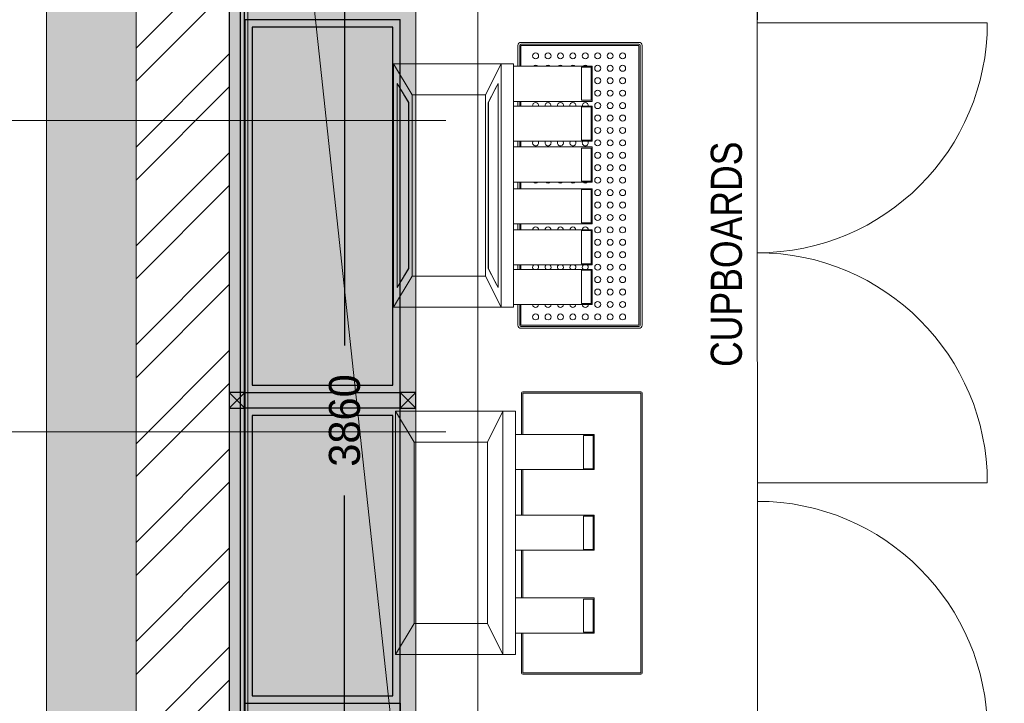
# Model space of a CAD drawing. Header units: millimetres. Extents: x 811 to 573824, y 137 to 100812.
# Tile 12 of 143: x 449788 to 451372, y 68350 to 69450. Entities that reach past the tile are written whole.
import ezdxf

# ---------------------------------------------------------------- set-up
doc = ezdxf.new("R2010")
doc.units = ezdxf.units.MM
doc.header["$LTSCALE"] = 3
doc.header["$MEASUREMENT"] = 0
doc.header["$PDMODE"] = 35
doc.linetypes.add('HIDDENX2', pattern=[0.75, 0.5, -0.25])
doc.layers.get('Defpoints').update_dxf_attribs({"lineweight": 0})
for name, color, linetype in [('ARC - EQUIPMENT', 251, 'Continuous'), ('ARC - HIDDEN LINES', 7, 'HIDDENX2'), ('ARC - LEADER ARROW', 7, 'Continuous'), ('GLASS', 5, 'Continuous'), ('TEXT', 7, 'Continuous')]:
    doc.layers.add(name, color=color, linetype=linetype)
for name, color, linetype, lineweight in [('EQUIPMENT TEXT', 7, 'Continuous', 0), ('EXIST BRICKWORK', 7, 'Continuous', 0), ('KITCHEN EQUIPMENT CODES', 252, 'Continuous', 0), ('KITCHEN EQUIPMENTS', 251, 'Continuous', 0), ('NEW BRICKWORK', 1, 'Continuous', 0), ('S Fur', 44, 'Continuous', 20), ('S-Hatch_8', 7, 'Continuous', 0), ('SA EQUIP', 250, 'Continuous', 25), ('SHEET', 7, 'Continuous', 0)]:
    doc.layers.add(name, color=color, linetype=linetype, lineweight=lineweight)
doc.styles.add('ARA-30', font='stylu.ttf', dxfattribs={"height": 60})
doc.styles.add('ARC SCALE25', font='swissc.ttf', dxfattribs={"height": 50})
doc.styles.get("Standard").update_dxf_attribs({"font": 'stylu.ttf'})
doc.dimstyles.new('ARC SCALE50', dxfattribs={"dimscale": 50, "dimtxt": 1, "dimasz": 1.5, "dimexe": 0.8, "dimexo": 0.8, "dimgap": 0.5, "dimtad": 0, "dimdec": 0, "dimrnd": 1, "dimzin": 0, "dimdsep": 46, "dimtxsty": 'Standard', "dimcen": 1.5, "dimdle": 0.8, "dimclrd": 256, "dimclre": 256, "dimclrt": 256, "dimadec": 0, "dimazin": 0, "dimtfac": 2, "dimtdec": 0, "dimtmove": 1, "dimatfit": 2, "dimfxl": 1, "dimtolj": 1, "dimtzin": 0, "dimlwd": -1, "dimlwe": 13, "dimarcsym": 0})

# ---------------------------------------------------------------- blocks, each defined once
blk = doc.blocks.new('xzgredgr')
at = {"layer": 'KITCHEN EQUIPMENTS'}
for p, q in [((450124.9, 66874.9, 0.1), (450124.9, 70735.2, 0.1)), ((450124.9, 70735.2, 0.1), (450524.9, 67024.9, 0.1)), ((450124.9, 67024.9, 0.1), (450124.9, 70735.2, 0.1)), ((450524.9, 70735.2, 0.1), (450524.9, 67024.9, 0.1)), ((450154.9, 69474.9, 0.1), (450154.9, 68274.9, 0.1)), ((450974.9, 69474.9, 0.1), (450974.9, 69449.9, 0.1)), ((450974.9, 69444.9, 0.1), (451344.9, 69444.9, 0.1)), ((450589.3, 69374.9, 0.1), (450589.3, 69408.4, 0.1)), ((450592.3, 69408.4, 0.1), (450592.3, 69374.9, 0.1)), ((450594.3, 69413.4, 0.1), (450784.3, 69413.4, 0.1)), ((450784.3, 69410.4, 0.1), (450594.3, 69410.4, 0.1)), ((450594.3, 69408.4, 0.1), (450784.3, 69408.4, 0.1)), ((450594.3, 69374.9, 0.1), (450594.3, 69408.4, 0.1)), ((450784.3, 69408.4, 0.1), (450784.3, 68958.4, 0.1)), ((450786.3, 68958.4, 0.1), (450786.3, 69408.4, 0.1)), ((450789.3, 69408.4, 0.1), (450789.3, 68958.4, 0.1)), ((450389.3, 69379.1, 0.1), (450389.3, 68987.2, 0.1)), ((450389.3, 69379.1, 0.1), (450419.3, 69329.1, 0.1)), ((450562.3, 69379.1, 0.1), (450389.3, 69379.1, 0.1)), ((450562.3, 69379.1, 0.1), (450537.3, 69329.1, 0.1)), ((450562.3, 68987.2, 0.1), (450562.3, 69379.1, 0.1)), ((450582.3, 69379.1, 0.1), (450562.3, 69379.1, 0.1)), ((450582.3, 69379.1, 0.1), (450582.3, 69374.9, 0.1)), ((450616.8, 69374.9, 0.1), (450582.3, 69374.9, 0.1)), ((450582.3, 69374.9, 0.1), (450582.3, 69318.4, 0.1)), ((450618.2, 69374.9, 0.1), (450616.8, 69374.9, 0.1)), ((450689.9, 69374.9, 0.1), (450618.2, 69374.9, 0.1)), ((450691.8, 69374.9, 0.1), (450689.9, 69374.9, 0.1)), ((450708.9, 69374.9, 0.1), (450691.8, 69374.9, 0.1)), ((450708.7, 69373.6, 0.1), (450692, 69373.6, 0.1)), ((450692, 69373.6, 0.1), (450692, 69320.2, 0.1)), ((450707.3, 69320.2, 0.1), (450707.3, 69373.6, 0.1)), ((450708.7, 69320.2, 0.1), (450708.7, 69373.6, 0.1)), ((450708.9, 69374.9, 0.1), (450708.9, 69318.4, 0.1)), ((450395, 69347.4, 0.1), (450395, 69018.9, 0.1)), ((450414.1, 69316.5, 0.1), (450395, 69347.4, 0.1)), ((450395.1, 69347.2, 0.1), (450395.1, 69019.1, 0.1)), ((450557.7, 69347.4, 0.1), (450541.7, 69316.5, 0.1)), ((450557.6, 69019.1, 0.1), (450557.6, 69347.2, 0.1)), ((450557.7, 69018.9, 0.1), (450557.7, 69347.4, 0.1)), ((450398.5, 69341.7, 0.1), (450413.6, 69316.5, 0.1)), ((450419.3, 69037.2, 0.1), (450419.3, 69329.1, 0.1)), ((450419.3, 69329.1, 0.1), (450537.3, 69329.1, 0.1)), ((450537.3, 69329.1, 0.1), (450537.3, 69037.2, 0.1)), ((450554.7, 69341.7, 0.1), (450542.1, 69316.5, 0.1)), ((450413.6, 69049.8, 0.1), (450413.6, 69316.5, 0.1)), ((450413.6, 69316.5, 0.1), (450414.1, 69316.5, 0.1)), ((450414.1, 69049.8, 0.1), (450414.1, 69316.5, 0.1)), ((450541.7, 69316.5, 0.1), (450541.7, 69049.8, 0.1)), ((450541.7, 69316.5, 0.1), (450542.1, 69316.5, 0.1)), ((450542.1, 69316.5, 0.1), (450542.1, 69049.8, 0.1)), ((450582.3, 69318.4, 0.1), (450616.8, 69318.4, 0.1)), ((450582.3, 69318.3, 0.1), (450582.3, 69311, 0.1)), ((450616.8, 69311, 0.1), (450582.3, 69311, 0.1)), ((450582.3, 69310.9, 0.1), (450582.3, 69254.5, 0.1)), ((450589.3, 69311, 0.1), (450589.3, 69318.4, 0.1)), ((450592.3, 69318.4, 0.1), (450592.3, 69311, 0.1)), ((450594.3, 69311, 0.1), (450594.3, 69318.4, 0.1)), ((450616.8, 69318.4, 0.1), (450618.2, 69318.4, 0.1)), ((450618.2, 69311, 0.1), (450616.8, 69311, 0.1)), ((450618.2, 69318.4, 0.1), (450689.9, 69318.4, 0.1)), ((450689.9, 69311, 0.1), (450618.2, 69311, 0.1)), ((450689.9, 69318.4, 0.1), (450691.8, 69318.4, 0.1)), ((450691.8, 69311, 0.1), (450689.9, 69311, 0.1)), ((450691.8, 69318.4, 0.1), (450708.9, 69318.4, 0.1)), ((450708.9, 69311, 0.1), (450691.8, 69311, 0.1)), ((450692, 69320.2, 0.1), (450708.7, 69320.2, 0.1)), ((450708.9, 69311, 0.1), (450708.9, 69254.5, 0.1)), ((450708.7, 69309.7, 0.1), (450692, 69309.7, 0.1)), ((450692, 69309.7, 0.1), (450692, 69256.3, 0.1)), ((450707.3, 69256.3, 0.1), (450707.3, 69309.7, 0.1)), ((450708.7, 69256.3, 0.1), (450708.7, 69309.7, 0.1)), ((450582.3, 69254.5, 0.1), (450616.8, 69254.5, 0.1)), ((450582.3, 69254.4, 0.1), (450582.3, 69245.2, 0.1)), ((450589.3, 69245.1, 0.1), (450589.3, 69254.5, 0.1)), ((450592.3, 69254.5, 0.1), (450592.3, 69245.1, 0.1)), ((450594.3, 69245.1, 0.1), (450594.3, 69254.5, 0.1)), ((450616.8, 69254.5, 0.1), (450618.2, 69254.5, 0.1)), ((450618.2, 69254.5, 0.1), (450689.9, 69254.5, 0.1)), ((450689.9, 69254.5, 0.1), (450691.8, 69254.5, 0.1)), ((450691.8, 69254.5, 0.1), (450708.9, 69254.5, 0.1)), ((450692, 69256.3, 0.1), (450708.7, 69256.3, 0.1)), ((450616.8, 69245.1, 0.1), (450582.3, 69245.1, 0.1)), ((450582.3, 69245.1, 0.1), (450582.3, 69188.6, 0.1)), ((450618.2, 69245.1, 0.1), (450616.8, 69245.1, 0.1)), ((450689.9, 69245.1, 0.1), (450618.2, 69245.1, 0.1)), ((450691.8, 69245.1, 0.1), (450689.9, 69245.1, 0.1)), ((450708.9, 69245.1, 0.1), (450691.8, 69245.1, 0.1)), ((450708.7, 69243.4, 0.1), (450692, 69243.4, 0.1)), ((450692, 69243.4, 0.1), (450692, 69189.9, 0.1)), ((450707.3, 69189.9, 0.1), (450707.3, 69243.4, 0.1)), ((450708.7, 69189.9, 0.1), (450708.7, 69243.4, 0.1)), ((450708.9, 69245.1, 0.1), (450708.9, 69188.6, 0.1)), ((450582.3, 69188.6, 0.1), (450616.8, 69188.6, 0.1)), ((450582.3, 69188.6, 0.1), (450582.3, 69177.8, 0.1)), ((450589.3, 69177.8, 0.1), (450589.3, 69188.6, 0.1)), ((450592.3, 69188.6, 0.1), (450592.3, 69177.8, 0.1)), ((450594.3, 69177.8, 0.1), (450594.3, 69188.6, 0.1)), ((450616.8, 69188.6, 0.1), (450618.2, 69188.6, 0.1)), ((450618.2, 69188.6, 0.1), (450689.9, 69188.6, 0.1)), ((450689.9, 69188.6, 0.1), (450691.8, 69188.6, 0.1)), ((450691.8, 69188.6, 0.1), (450708.9, 69188.6, 0.1)), ((450692, 69189.9, 0.1), (450708.7, 69189.9, 0.1)), ((450616.8, 69177.8, 0.1), (450582.3, 69177.8, 0.1)), ((450582.3, 69177.8, 0.1), (450582.3, 69121.3, 0.1)), ((450618.2, 69177.8, 0.1), (450616.8, 69177.8, 0.1)), ((450689.9, 69177.8, 0.1), (450618.2, 69177.8, 0.1)), ((450691.8, 69177.8, 0.1), (450689.9, 69177.8, 0.1)), ((450708.9, 69177.8, 0.1), (450691.8, 69177.8, 0.1)), ((450708.7, 69176.5, 0.1), (450692, 69176.5, 0.1)), ((450692, 69176.5, 0.1), (450692, 69123.1, 0.1)), ((450707.3, 69123.1, 0.1), (450707.3, 69176.5, 0.1)), ((450708.7, 69123.1, 0.1), (450708.7, 69176.5, 0.1)), ((450708.9, 69177.8, 0.1), (450708.9, 69121.3, 0.1)), ((450582.3, 69121.3, 0.1), (450616.8, 69121.3, 0.1)), ((450582.3, 69121.3, 0.1), (450582.3, 69111.9, 0.1)), ((450589.3, 69111.8, 0.1), (450589.3, 69121.3, 0.1)), ((450592.3, 69121.3, 0.1), (450592.3, 69111.8, 0.1)), ((450594.3, 69111.8, 0.1), (450594.3, 69121.3, 0.1)), ((450616.8, 69121.3, 0.1), (450618.2, 69121.3, 0.1)), ((450618.2, 69121.3, 0.1), (450689.9, 69121.3, 0.1)), ((450689.9, 69121.3, 0.1), (450691.8, 69121.3, 0.1)), ((450691.8, 69121.3, 0.1), (450708.9, 69121.3, 0.1)), ((450692, 69123.1, 0.1), (450708.7, 69123.1, 0.1)), ((450616.8, 69111.8, 0.1), (450582.3, 69111.8, 0.1)), ((450582.3, 69111.8, 0.1), (450582.3, 69055.3, 0.1)), ((450618.2, 69111.8, 0.1), (450616.8, 69111.8, 0.1)), ((450689.9, 69111.8, 0.1), (450618.2, 69111.8, 0.1)), ((450691.8, 69111.8, 0.1), (450689.9, 69111.8, 0.1)), ((450708.9, 69111.8, 0.1), (450691.8, 69111.8, 0.1)), ((450708.7, 69110.6, 0.1), (450692, 69110.6, 0.1)), ((450692, 69110.6, 0.1), (450692, 69057.1, 0.1)), ((450707.3, 69057.1, 0.1), (450707.3, 69110.6, 0.1)), ((450708.7, 69057.1, 0.1), (450708.7, 69110.6, 0.1)), ((450708.9, 69111.8, 0.1), (450708.9, 69055.3, 0.1)), ((450692, 69057.1, 0.1), (450708.7, 69057.1, 0.1)), ((450395, 69018.9, 0.1), (450414.1, 69049.8, 0.1)), ((450413.6, 69049.8, 0.1), (450398.5, 69024.6, 0.1)), ((450414.1, 69049.8, 0.1), (450413.6, 69049.8, 0.1)), ((450541.7, 69049.8, 0.1), (450557.7, 69018.9, 0.1)), ((450542.1, 69049.8, 0.1), (450541.7, 69049.8, 0.1)), ((450554.7, 69024.6, 0.1), (450542.1, 69049.8, 0.1)), ((450582.3, 69055.3, 0.1), (450616.8, 69055.3, 0.1)), ((450582.3, 69055.3, 0.1), (450582.3, 69048, 0.1)), ((450616.8, 69047.9, 0.1), (450582.3, 69047.9, 0.1)), ((450582.3, 69047.9, 0.1), (450582.3, 68991.5, 0.1)), ((450589.3, 69047.9, 0.1), (450589.3, 69055.3, 0.1)), ((450592.3, 69055.3, 0.1), (450592.3, 69047.9, 0.1)), ((450594.3, 69047.9, 0.1), (450594.3, 69055.3, 0.1)), ((450616.8, 69055.3, 0.1), (450618.2, 69055.3, 0.1)), ((450618.2, 69047.9, 0.1), (450616.8, 69047.9, 0.1)), ((450618.2, 69055.3, 0.1), (450689.9, 69055.3, 0.1)), ((450689.9, 69047.9, 0.1), (450618.2, 69047.9, 0.1)), ((450689.9, 69055.3, 0.1), (450691.8, 69055.3, 0.1)), ((450691.8, 69047.9, 0.1), (450689.9, 69047.9, 0.1)), ((450691.8, 69055.3, 0.1), (450708.9, 69055.3, 0.1)), ((450708.9, 69047.9, 0.1), (450691.8, 69047.9, 0.1)), ((450708.7, 69046.7, 0.1), (450692, 69046.7, 0.1)), ((450692, 69046.7, 0.1), (450692, 68993.2, 0.1)), ((450707.3, 68993.2, 0.1), (450707.3, 69046.7, 0.1)), ((450708.7, 68993.2, 0.1), (450708.7, 69046.7, 0.1)), ((450708.9, 69047.9, 0.1), (450708.9, 68991.4, 0.1)), ((450419.3, 69037.2, 0.1), (450389.3, 68987.2, 0.1)), ((450537.3, 69037.2, 0.1), (450419.3, 69037.2, 0.1)), ((450562.3, 68987.2, 0.1), (450537.3, 69037.2, 0.1)), ((450692, 68993.2, 0.1), (450708.7, 68993.2, 0.1)), ((450389.3, 68987.2, 0.1), (450562.3, 68987.2, 0.1)), ((450562.3, 68987.2, 0.1), (450582.3, 68987.2, 0.1)), ((450582.3, 68991.4, 0.1), (450616.8, 68991.4, 0.1)), ((450582.3, 68991.4, 0.1), (450582.3, 68987.2, 0.1)), ((450589.3, 68958.4, 0.1), (450589.3, 68991.4, 0.1)), ((450592.3, 68991.4, 0.1), (450592.3, 68958.4, 0.1)), ((450594.3, 68958.4, 0.1), (450594.3, 68991.4, 0.1)), ((450616.8, 68991.4, 0.1), (450618.2, 68991.4, 0.1)), ((450618.2, 68991.4, 0.1), (450689.9, 68991.4, 0.1)), ((450689.9, 68991.4, 0.1), (450691.8, 68991.4, 0.1)), ((450691.8, 68991.4, 0.1), (450708.9, 68991.4, 0.1)), ((450784.3, 68958.4, 0.1), (450594.3, 68958.4, 0.1)), ((450594.3, 68956.4, 0.1), (450784.3, 68956.4, 0.1)), ((450784.3, 68953.4, 0.1), (450594.3, 68953.4, 0.1)), ((450597.3, 68850.9, 0.1), (450787.3, 68850.9, 0.1)), ((450595.3, 68782.5, 0.1), (450595.3, 68848.9, 0.1)), ((450787.3, 68848.9, 0.1), (450597.3, 68848.9, 0.1)), ((450597.3, 68848.9, 0.1), (450597.3, 68782.5, 0.1)), ((450787.3, 68398.9, 0.1), (450787.3, 68848.9, 0.1)), ((450789.3, 68848.9, 0.1), (450789.3, 68398.9, 0.1)), ((450422.3, 68770.1, 0.1), (450392.3, 68820.1, 0.1)), ((450392.3, 68428.2, 0.1), (450392.3, 68820.1, 0.1)), ((450392.3, 68820.1, 0.1), (450565.3, 68820.1, 0.1)), ((450565.3, 68820.1, 0.1), (450540.3, 68770.1, 0.1)), ((450565.3, 68820.1, 0.1), (450565.3, 68428.2, 0.1)), ((450565.3, 68820.1, 0.1), (450585.3, 68820.1, 0.1)), ((450585.3, 68815.9, 0.1), (450585.3, 68820.1, 0.1)), ((450585.3, 68428.2, 0.1), (450585.3, 68815.8, 0.1)), ((450585.3, 68782.5, 0.1), (450619.8, 68782.5, 0.1)), ((450619.8, 68782.5, 0.1), (450621.2, 68782.5, 0.1)), ((450621.2, 68782.5, 0.1), (450692.9, 68782.5, 0.1)), ((450692.9, 68782.5, 0.1), (450694.8, 68782.5, 0.1)), ((450694.8, 68782.5, 0.1), (450711.9, 68782.5, 0.1)), ((450695, 68780.7, 0.1), (450711.7, 68780.7, 0.1)), ((450695, 68727.3, 0.1), (450695, 68780.7, 0.1)), ((450710.3, 68780.7, 0.1), (450710.3, 68727.3, 0.1)), ((450711.7, 68780.7, 0.1), (450711.7, 68727.3, 0.1)), ((450711.9, 68726, 0.1), (450711.9, 68782.5, 0.1)), ((450422.3, 68770.1, 0.1), (450422.3, 68478.2, 0.1)), ((450540.3, 68770.1, 0.1), (450422.3, 68770.1, 0.1)), ((450540.3, 68478.2, 0.1), (450540.3, 68770.1, 0.1)), ((450619.8, 68726, 0.1), (450585.3, 68726, 0.1)), ((450595.3, 68652.6, 0.1), (450595.3, 68726, 0.1)), ((450597.3, 68726, 0.1), (450597.3, 68652.6, 0.1)), ((450621.2, 68726, 0.1), (450619.8, 68726, 0.1)), ((450692.9, 68726, 0.1), (450621.2, 68726, 0.1)), ((450694.8, 68726, 0.1), (450692.9, 68726, 0.1)), ((450711.9, 68726, 0.1), (450694.8, 68726, 0.1)), ((450711.7, 68727.3, 0.1), (450695, 68727.3, 0.1)), ((450974.9, 68704.9, 0.1), (451344.9, 68704.9, 0.1)), ((450585.3, 68652.6, 0.1), (450619.8, 68652.6, 0.1)), ((450619.8, 68652.6, 0.1), (450621.2, 68652.6, 0.1)), ((450621.2, 68652.6, 0.1), (450692.9, 68652.6, 0.1)), ((450692.9, 68652.6, 0.1), (450694.8, 68652.6, 0.1)), ((450694.8, 68652.6, 0.1), (450711.9, 68652.6, 0.1)), ((450695, 68650.9, 0.1), (450711.7, 68650.9, 0.1)), ((450695, 68597.4, 0.1), (450695, 68650.9, 0.1)), ((450710.3, 68650.9, 0.1), (450710.3, 68597.4, 0.1)), ((450711.7, 68650.9, 0.1), (450711.7, 68597.4, 0.1)), ((450711.9, 68596.1, 0.1), (450711.9, 68652.6, 0.1)), ((450711.7, 68597.4, 0.1), (450695, 68597.4, 0.1)), ((450619.8, 68596.1, 0.1), (450585.3, 68596.1, 0.1)), ((450595.3, 68519.5, 0.1), (450595.3, 68596.1, 0.1)), ((450597.3, 68596.1, 0.1), (450597.3, 68519.5, 0.1)), ((450621.2, 68596.1, 0.1), (450619.8, 68596.1, 0.1)), ((450692.9, 68596.1, 0.1), (450621.2, 68596.1, 0.1)), ((450694.8, 68596.1, 0.1), (450692.9, 68596.1, 0.1)), ((450711.9, 68596.1, 0.1), (450694.8, 68596.1, 0.1)), ((450585.3, 68519.5, 0.1), (450619.8, 68519.5, 0.1)), ((450619.8, 68519.5, 0.1), (450621.2, 68519.5, 0.1)), ((450621.2, 68519.5, 0.1), (450692.9, 68519.5, 0.1)), ((450692.9, 68519.5, 0.1), (450694.8, 68519.5, 0.1)), ((450694.8, 68519.5, 0.1), (450711.9, 68519.5, 0.1)), ((450711.9, 68463, 0.1), (450711.9, 68519.5, 0.1)), ((450695, 68517.7, 0.1), (450711.7, 68517.7, 0.1)), ((450695, 68464.2, 0.1), (450695, 68517.7, 0.1)), ((450710.3, 68517.7, 0.1), (450710.3, 68464.2, 0.1)), ((450711.7, 68517.7, 0.1), (450711.7, 68464.2, 0.1)), ((450392.3, 68428.2, 0.1), (450422.3, 68478.2, 0.1)), ((450422.3, 68478.2, 0.1), (450540.3, 68478.2, 0.1)), ((450565.3, 68428.2, 0.1), (450540.3, 68478.2, 0.1)), ((450619.8, 68463, 0.1), (450585.3, 68463, 0.1)), ((450595.3, 68398.9, 0.1), (450595.3, 68463, 0.1)), ((450597.3, 68463, 0.1), (450597.3, 68398.9, 0.1)), ((450621.2, 68463, 0.1), (450619.8, 68463, 0.1)), ((450692.9, 68463, 0.1), (450621.2, 68463, 0.1)), ((450694.8, 68463, 0.1), (450692.9, 68463, 0.1)), ((450711.9, 68463, 0.1), (450694.8, 68463, 0.1)), ((450711.7, 68464.2, 0.1), (450695, 68464.2, 0.1)), ((450565.3, 68428.2, 0.1), (450392.3, 68428.2, 0.1)), ((450585.3, 68428.2, 0.1), (450565.3, 68428.2, 0.1)), ((450597.3, 68398.9, 0.1), (450787.3, 68398.9, 0.1)), ((450787.3, 68396.9, 0.1), (450597.3, 68396.9, 0.1))]:
    blk.add_line(p, q, dxfattribs=at)
for centre, radius, start, end in [((450974.9, 69444.9, 0.1), 370, 270, 0), ((450594.3, 69408.4, 0.1), 5, 90, 180), ((450594.3, 69408.4, 0.1), 2, 90, 180), ((450784.3, 69408.4, 0.1), 5, 0, 90), ((450784.3, 69408.4, 0.1), 2, 0, 90), ((450617.9, 69391.7, 0.1), 4.82, 90, 270), ((450617.9, 69391.7, 0.1), 4.82, 270, 90), ((450637.9, 69391.7, 0.1), 4.82, 90, 270), ((450637.9, 69391.7, 0.1), 4.82, 270, 90), ((450657.9, 69391.7, 0.1), 4.82, 90, 270), ((450657.9, 69391.7, 0.1), 4.82, 270, 90), ((450677.9, 69391.7, 0.1), 4.82, 90, 270), ((450677.9, 69391.7, 0.1), 4.82, 270, 90), ((450697.9, 69391.7, 0.1), 4.82, 90, 270), ((450697.9, 69391.7, 0.1), 4.82, 270, 90), ((450717.9, 69391.7, 0.1), 4.82, 90, 270), ((450717.9, 69391.7, 0.1), 4.82, 270, 90), ((450737.9, 69391.7, 0.1), 4.82, 90, 270), ((450737.9, 69391.7, 0.1), 4.82, 270, 90), ((450757.9, 69391.7, 0.1), 4.82, 90, 270), ((450757.9, 69391.7, 0.1), 4.82, 270, 90), ((450617.9, 69371.7, 0.1), 4.82, 90, 135), ((450617.9, 69371.7, 0.1), 4.82, 45, 90), ((450637.9, 69371.7, 0.1), 4.82, 90, 135), ((450637.9, 69371.7, 0.1), 4.82, 45, 90), ((450657.9, 69371.7, 0.1), 4.82, 90, 135), ((450657.9, 69371.7, 0.1), 4.82, 45, 90), ((450677.9, 69371.7, 0.1), 4.82, 90, 135), ((450677.9, 69371.7, 0.1), 4.82, 45, 90), ((450697.9, 69371.7, 0.1), 4.82, 90, 135), ((450697.9, 69371.7, 0.1), 4.82, 45, 90), ((450717.9, 69371.7, 0.1), 4.82, 90, 270), ((450717.9, 69371.7, 0.1), 4.82, 270, 90), ((450737.9, 69371.7, 0.1), 4.82, 90, 270), ((450737.9, 69371.7, 0.1), 4.82, 270, 90), ((450757.9, 69371.7, 0.1), 4.82, 90, 270), ((450757.9, 69371.7, 0.1), 4.82, 270, 90), ((450717.9, 69351.7, 0.1), 4.82, 90, 270), ((450717.9, 69351.7, 0.1), 4.82, 270, 90), ((450737.9, 69351.7, 0.1), 4.82, 90, 270), ((450737.9, 69351.7, 0.1), 4.82, 270, 90), ((450757.9, 69351.7, 0.1), 4.82, 90, 270), ((450757.9, 69351.7, 0.1), 4.82, 270, 90), ((450717.9, 69331.7, 0.1), 4.82, 90, 270), ((450717.9, 69331.7, 0.1), 4.82, 270, 90), ((450737.9, 69331.7, 0.1), 4.82, 90, 270), ((450737.9, 69331.7, 0.1), 4.82, 270, 90), ((450757.9, 69331.7, 0.1), 4.82, 90, 270), ((450757.9, 69331.7, 0.1), 4.82, 270, 90), ((450617.9, 69311.7, 0.1), 4.82, 90, 188.9895), ((450617.9, 69311.7, 0.1), 4.82, 351.0105, 90), ((450637.9, 69311.7, 0.1), 4.82, 90, 188.9895), ((450637.9, 69311.7, 0.1), 4.82, 351.0105, 90), ((450657.9, 69311.7, 0.1), 4.82, 90, 188.9895), ((450657.9, 69311.7, 0.1), 4.82, 351.0105, 90), ((450677.9, 69311.7, 0.1), 4.82, 90, 188.9895), ((450677.9, 69311.7, 0.1), 4.82, 351.0105, 90), ((450697.9, 69311.7, 0.1), 4.82, 90, 188.9895), ((450697.9, 69311.7, 0.1), 4.82, 351.0105, 90), ((450717.9, 69311.7, 0.1), 4.82, 90, 270), ((450717.9, 69311.7, 0.1), 4.82, 270, 90), ((450737.9, 69311.7, 0.1), 4.82, 90, 270), ((450737.9, 69311.7, 0.1), 4.82, 270, 90), ((450757.9, 69311.7, 0.1), 4.82, 90, 270), ((450757.9, 69311.7, 0.1), 4.82, 270, 90), ((450717.9, 69291.7, 0.1), 4.82, 90, 270), ((450717.9, 69291.7, 0.1), 4.82, 270, 90), ((450737.9, 69291.7, 0.1), 4.82, 90, 270), ((450737.9, 69291.7, 0.1), 4.82, 270, 90), ((450757.9, 69291.7, 0.1), 4.82, 90, 270), ((450757.9, 69291.7, 0.1), 4.82, 270, 90), ((450717.9, 69271.7, 0.1), 4.82, 90, 270), ((450717.9, 69271.7, 0.1), 4.82, 270, 90), ((450737.9, 69271.7, 0.1), 4.82, 90, 270), ((450737.9, 69271.7, 0.1), 4.82, 270, 90), ((450757.9, 69271.7, 0.1), 4.82, 90, 270), ((450757.9, 69271.7, 0.1), 4.82, 270, 90), ((450617.9, 69251.7, 0.1), 4.82, 144.991, 270), ((450617.9, 69251.7, 0.1), 4.82, 270, 35.009), ((450637.9, 69251.7, 0.1), 4.82, 144.991, 270), ((450637.9, 69251.7, 0.1), 4.82, 270, 35.009), ((450657.9, 69251.7, 0.1), 4.82, 144.991, 270), ((450657.9, 69251.7, 0.1), 4.82, 270, 35.009), ((450677.9, 69251.7, 0.1), 4.82, 144.991, 270), ((450677.9, 69251.7, 0.1), 4.82, 270, 35.009), ((450697.9, 69251.7, 0.1), 4.82, 144.991, 270), ((450697.9, 69251.7, 0.1), 4.82, 270, 35.009), ((450717.9, 69251.7, 0.1), 4.82, 90, 270), ((450717.9, 69251.7, 0.1), 4.82, 270, 90), ((450737.9, 69251.7, 0.1), 4.82, 90, 270), ((450737.9, 69251.7, 0.1), 4.82, 270, 90), ((450757.9, 69251.7, 0.1), 4.82, 90, 270), ((450757.9, 69251.7, 0.1), 4.82, 270, 90), ((450717.9, 69231.7, 0.1), 4.82, 90, 270), ((450717.9, 69231.7, 0.1), 4.82, 270, 90), ((450737.9, 69231.7, 0.1), 4.82, 90, 270), ((450737.9, 69231.7, 0.1), 4.82, 270, 90), ((450757.9, 69231.7, 0.1), 4.82, 90, 270), ((450757.9, 69231.7, 0.1), 4.82, 270, 90), ((450717.9, 69211.7, 0.1), 4.82, 90, 270), ((450717.9, 69211.7, 0.1), 4.82, 270, 90), ((450737.9, 69211.7, 0.1), 4.82, 90, 270), ((450737.9, 69211.7, 0.1), 4.82, 270, 90), ((450757.9, 69211.7, 0.1), 4.82, 90, 270), ((450757.9, 69211.7, 0.1), 4.82, 270, 90), ((450617.9, 69191.7, 0.1), 4.82, 225, 270), ((450617.9, 69191.7, 0.1), 4.82, 270, 315), ((450637.9, 69191.7, 0.1), 4.82, 225, 270), ((450637.9, 69191.7, 0.1), 4.82, 270, 315), ((450657.9, 69191.7, 0.1), 4.82, 225, 270), ((450657.9, 69191.7, 0.1), 4.82, 270, 315), ((450677.9, 69191.7, 0.1), 4.82, 225, 270), ((450677.9, 69191.7, 0.1), 4.82, 270, 315), ((450697.9, 69191.7, 0.1), 4.82, 225, 270), ((450697.9, 69191.7, 0.1), 4.82, 270, 315), ((450717.9, 69191.7, 0.1), 4.82, 90, 270), ((450717.9, 69191.7, 0.1), 4.82, 270, 90), ((450737.9, 69191.7, 0.1), 4.82, 90, 270), ((450737.9, 69191.7, 0.1), 4.82, 270, 90), ((450757.9, 69191.7, 0.1), 4.82, 90, 270), ((450757.9, 69191.7, 0.1), 4.82, 270, 90), ((450717.9, 69171.7, 0.1), 4.82, 90, 270), ((450717.9, 69171.7, 0.1), 4.82, 270, 90), ((450737.9, 69171.7, 0.1), 4.82, 90, 270), ((450737.9, 69171.7, 0.1), 4.82, 270, 90), ((450757.9, 69171.7, 0.1), 4.82, 90, 270), ((450757.9, 69171.7, 0.1), 4.82, 270, 90), ((450717.9, 69151.7, 0.1), 4.82, 90, 270), ((450717.9, 69151.7, 0.1), 4.82, 270, 90), ((450737.9, 69151.7, 0.1), 4.82, 90, 270), ((450737.9, 69151.7, 0.1), 4.82, 270, 90), ((450757.9, 69151.7, 0.1), 4.82, 90, 270), ((450757.9, 69151.7, 0.1), 4.82, 270, 90), ((450717.9, 69131.7, 0.1), 4.82, 90, 270), ((450717.9, 69131.7, 0.1), 4.82, 270, 90), ((450737.9, 69131.7, 0.1), 4.82, 90, 270), ((450737.9, 69131.7, 0.1), 4.82, 270, 90), ((450757.9, 69131.7, 0.1), 4.82, 90, 270), ((450757.9, 69131.7, 0.1), 4.82, 270, 90), ((450617.9, 69111.7, 0.1), 4.82, 90, 178.9218), ((450617.9, 69111.7, 0.1), 4.82, 1.0782, 90), ((450637.9, 69111.7, 0.1), 4.82, 90, 178.9218), ((450637.9, 69111.7, 0.1), 4.82, 1.0782, 90), ((450657.9, 69111.7, 0.1), 4.82, 90, 178.9218), ((450657.9, 69111.7, 0.1), 4.82, 1.0782, 90), ((450677.9, 69111.7, 0.1), 4.82, 90, 178.9218), ((450677.9, 69111.7, 0.1), 4.82, 1.0782, 90), ((450697.9, 69111.7, 0.1), 4.82, 90, 178.9218), ((450697.9, 69111.7, 0.1), 4.82, 1.0782, 90), ((450717.9, 69111.7, 0.1), 4.82, 90, 270), ((450717.9, 69111.7, 0.1), 4.82, 270, 90), ((450737.9, 69111.7, 0.1), 4.82, 90, 270), ((450737.9, 69111.7, 0.1), 4.82, 270, 90), ((450757.9, 69111.7, 0.1), 4.82, 90, 270), ((450757.9, 69111.7, 0.1), 4.82, 270, 90), ((450717.9, 69091.7, 0.1), 4.82, 90, 270), ((450717.9, 69091.7, 0.1), 4.82, 270, 90), ((450737.9, 69091.7, 0.1), 4.82, 90, 270), ((450737.9, 69091.7, 0.1), 4.82, 270, 90), ((450757.9, 69091.7, 0.1), 4.82, 90, 270), ((450757.9, 69091.7, 0.1), 4.82, 270, 90), ((450717.9, 69071.7, 0.1), 4.82, 90, 270), ((450717.9, 69071.7, 0.1), 4.82, 270, 90), ((450737.9, 69071.7, 0.1), 4.82, 90, 270), ((450737.9, 69071.7, 0.1), 4.82, 270, 90), ((450757.9, 69071.7, 0.1), 4.82, 90, 270), ((450757.9, 69071.7, 0.1), 4.82, 270, 90), ((450974.9, 68704.9, 0.1), 370, 0, 90), ((450617.9, 69051.7, 0.1), 4.82, 135, 232.5275), ((450617.9, 69051.7, 0.1), 4.82, 308.444, 45), ((450637.9, 69051.7, 0.1), 4.82, 135, 231.556), ((450637.9, 69051.7, 0.1), 4.82, 308.444, 45), ((450657.9, 69051.7, 0.1), 4.82, 135, 231.556), ((450657.9, 69051.7, 0.1), 4.82, 308.444, 45), ((450677.9, 69051.7, 0.1), 4.82, 135, 231.556), ((450677.9, 69051.7, 0.1), 4.82, 308.444, 45), ((450697.9, 69051.7, 0.1), 4.82, 135, 232.5275), ((450697.9, 69051.7, 0.1), 4.82, 307.4725, 45), ((450717.9, 69051.7, 0.1), 4.82, 90, 270), ((450717.9, 69051.7, 0.1), 4.82, 270, 90), ((450737.9, 69051.7, 0.1), 4.82, 90, 270), ((450737.9, 69051.7, 0.1), 4.82, 270, 90), ((450757.9, 69051.7, 0.1), 4.82, 90, 270), ((450757.9, 69051.7, 0.1), 4.82, 270, 90), ((450717.9, 69031.7, 0.1), 4.82, 90, 270), ((450717.9, 69031.7, 0.1), 4.82, 270, 90), ((450737.9, 69031.7, 0.1), 4.82, 90, 270), ((450737.9, 69031.7, 0.1), 4.82, 270, 90), ((450757.9, 69031.7, 0.1), 4.82, 90, 270), ((450757.9, 69031.7, 0.1), 4.82, 270, 90), ((450717.9, 69011.7, 0.1), 4.82, 90, 270), ((450717.9, 69011.7, 0.1), 4.82, 270, 90), ((450737.9, 69011.7, 0.1), 4.82, 90, 270), ((450737.9, 69011.7, 0.1), 4.82, 270, 90), ((450757.9, 69011.7, 0.1), 4.82, 90, 270), ((450757.9, 69011.7, 0.1), 4.82, 270, 90), ((450717.9, 68991.7, 0.1), 4.82, 90, 270), ((450717.9, 68991.7, 0.1), 4.82, 270, 90), ((450737.9, 68991.7, 0.1), 4.82, 90, 270), ((450737.9, 68991.7, 0.1), 4.82, 270, 90), ((450757.9, 68991.7, 0.1), 4.82, 90, 270), ((450757.9, 68991.7, 0.1), 4.82, 270, 90), ((450617.9, 68991.7, 0.1), 4.82, 183.6272, 270), ((450617.9, 68991.7, 0.1), 4.82, 270, 356.3728), ((450637.9, 68991.7, 0.1), 4.82, 183.6272, 270), ((450637.9, 68991.7, 0.1), 4.82, 270, 356.3728), ((450657.9, 68991.7, 0.1), 4.82, 183.6272, 270), ((450657.9, 68991.7, 0.1), 4.82, 270, 356.3728), ((450677.9, 68991.7, 0.1), 4.82, 183.6272, 270), ((450677.9, 68991.7, 0.1), 4.82, 270, 356.3728), ((450697.9, 68991.7, 0.1), 4.82, 183.6272, 270), ((450697.9, 68991.7, 0.1), 4.82, 270, 356.3728), ((450617.9, 68971.7, 0.1), 4.82, 90, 270), ((450617.9, 68971.7, 0.1), 4.82, 270, 90), ((450637.9, 68971.7, 0.1), 4.82, 90, 270), ((450637.9, 68971.7, 0.1), 4.82, 270, 90), ((450657.9, 68971.7, 0.1), 4.82, 90, 270), ((450657.9, 68971.7, 0.1), 4.82, 270, 90), ((450677.9, 68971.7, 0.1), 4.82, 90, 270), ((450677.9, 68971.7, 0.1), 4.82, 270, 90), ((450697.9, 68971.7, 0.1), 4.82, 90, 270), ((450697.9, 68971.7, 0.1), 4.82, 270, 90), ((450717.9, 68971.7, 0.1), 4.82, 90, 270), ((450717.9, 68971.7, 0.1), 4.82, 270, 90), ((450737.9, 68971.7, 0.1), 4.82, 90, 270), ((450737.9, 68971.7, 0.1), 4.82, 270, 90), ((450757.9, 68971.7, 0.1), 4.82, 90, 270), ((450757.9, 68971.7, 0.1), 4.82, 270, 90), ((450594.3, 68958.4, 0.1), 5, 180, 270), ((450594.3, 68958.4, 0.1), 2, 180, 270), ((450784.3, 68958.4, 0.1), 5, 270, 0), ((450784.3, 68958.4, 0.1), 2, 270, 0), ((450597.3, 68848.9, 0.1), 2, 90, 180), ((450787.3, 68848.9, 0.1), 2, 0, 90), ((450974.9, 68304.9, 0.1), 370, 0, 90), ((450597.3, 68398.9, 0.1), 2, 180, 270), ((450787.3, 68398.9, 0.1), 2, 270, 0)]:
    blk.add_arc(centre, radius, start, end, dxfattribs=at)
blk = doc.blocks.new('EXISTING BRICKWORK')
at = {"layer": 'EXIST BRICKWORK'}
h = blk.add_hatch(color=8, dxfattribs=at)
h.dxf.hatch_style = 1
h.paths.add_polyline_path([(458407.8, 63424.3), (458407.8, 63543.3), (449974.9, 63543.3), (449974.9, 80495.8), (449830.9, 80495.8), (449830.9, 63424.3)])
at = {"layer": 'EXIST BRICKWORK', "elevation": 0.1}
blk.add_lwpolyline([(458407.8, 63424.3), (458407.8, 63543.3), (449974.9, 63543.3), (449974.9, 80495.8), (449830.9, 80495.8), (449830.9, 63424.3), (458407.8, 63424.3)], dxfattribs=at)
blk = doc.blocks.new('*D248')
at = {"layer": 'ARC - LEADER ARROW', "lineweight": 13, "transparency": 16777216}
for p, q in [((450164.9, 70735.2), (450350.6, 70735.2)), ((450164.9, 66874.9), (450350.6, 66874.9))]:
    blk.add_line(p, q, dxfattribs=at)
at = {"layer": 'ARC - LEADER ARROW', "transparency": 16777216}
for p, q in [((450310.6, 70660.2), (450310.6, 68925.8)), ((450310.6, 66949.9), (450310.6, 68684.2))]:
    blk.add_line(p, q, dxfattribs=at)
for points in [[(450298.1, 70660.2), (450323.1, 70660.2), (450310.6, 70735.2)], [(450298.1, 66949.9), (450323.1, 66949.9), (450310.6, 66874.9)]]:
    blk.add_solid(points, dxfattribs=at)
at = {"layer": 'Defpoints', "color": 0, "transparency": 16777216}
for p in [(450124.9, 70735.2, 0), (450124.9, 66874.9, 0), (450310.6, 66874.9)]:
    blk.add_point(p, dxfattribs=at)
at = {"layer": 'ARC - LEADER ARROW', "transparency": 16777216, "insert": (450310.6, 68805), "char_height": 50, "attachment_point": 5, "rotation": 90}
blk.add_mtext('\\A1;3860', dxfattribs=at)
blk = doc.blocks.new('SEATING')
at = {"layer": 'S Fur', "lineweight": 25, "elevation": 0.2}
for points in [[(101975.5, 80569.8), (101999.2, 80569.8), (101999.2, 76577.5), (101975.5, 76577.5)], [(101999.2, 76577.5), (101993.2, 76577.5), (101993.2, 80575.9), (101999.2, 80575.9)]]:
    blk.add_lwpolyline(points, close=True, dxfattribs=at)
blk = doc.blocks.new('BAR BACK DISPLAY SHELVES')
at = {"layer": 'GLASS', "ltscale": 0.5}
h = blk.add_hatch(color=4, dxfattribs=at)
h.dxf.hatch_style = 1
h.paths.add_polyline_path([(68311.1, 74450.8), (68311, 78040.6), (68561.1, 78040.6), (68561.1, 74450.3)])
at = {"layer": 'S-Hatch_8'}
h = blk.add_hatch(color=0, dxfattribs=at)
h.paths.add_polyline_path([(68561, 75155.3), (68311, 75155.3), (68311.1, 75155.3), (68311.1, 75180.3), (68561.1, 75180.3)], flags=17)
h.paths.add_polyline_path([(68310.9, 75638.8), (68310.9, 75180.3), (68286.1, 75180.3), (68286.1, 75155.3), (68286, 76805.3), (68586, 76805.3), (68586.1, 75155.3), (68586.1, 75155.3), (68561.1, 75155.3), (68561.1, 76780.2), (68311.1, 76780.2), (68311.1, 75638.8)])
h = blk.add_hatch(color=0, dxfattribs=at)
h.paths.add_polyline_path([(68311.1, 76153.3), (68311.1, 76153.6), (68311.1, 76180.3), (68561.1, 76180.3), (68561, 76155.2), (68311, 76155.2)])
h.paths.add_polyline_path([(68561.1, 75655.3), (68311.1, 75655.3), (68311.1, 75638.8), (68311.1, 75663.7), (68311.1, 75680.3), (68561.1, 75680.3), (68561.1, 75663.7)])
at = {"layer": 'SA EQUIP', "ltscale": 0.5, "true_color": 0xffffff}
h = blk.add_hatch(color=7, dxfattribs=at)
h.dxf.hatch_style = 1
h.paths.add_polyline_path([(68311.1, 76180.3), (68286.1, 76180.3), (68286.1, 76155.3), (68311.1, 76155.3)])
h = blk.add_hatch(color=7, dxfattribs=at)
h.dxf.hatch_style = 1
h.paths.add_polyline_path([(68586.1, 76180.2), (68561.1, 76180.2), (68561.1, 76155.2), (68586.1, 76155.2)])
at = {"layer": 'ARC - EQUIPMENT'}
for p, q in [((68311.1, 76455.3, 0.2), (68311.1, 76455.3, 0.2)), ((68311.1, 76435.3, 0.2), (68311.1, 76435.3, 0.2)), ((68344.1, 76180.3, 0.2), (68344.1, 76180.2, 0.2)), ((68364.1, 76180.3, 0.2), (68364.1, 76180.2, 0.2)), ((68311.1, 76169.6, 0.2), (68311, 76169.6, 0.2)), ((68311.1, 76149.6, 0.2), (68311, 76149.6, 0.2))]:
    blk.add_line(p, q, dxfattribs=at)
at = {"layer": 'ARC - HIDDEN LINES', "linetype": 'Continuous'}
for p, q in [((68311.1, 76780.3, 0.2), (68311.1, 74425.6, 0.2)), ((68561.1, 74425.6, 0.2), (68561.1, 76780.3, 0.2))]:
    blk.add_line(p, q, dxfattribs=at)
at = {"layer": 'S Fur'}
for p, q in [((68286.1, 76805.3, 0.2), (68286.1, 74425.6, 0.2)), ((68586.1, 74425.6, 0.2), (68586.1, 76805.3, 0.2))]:
    blk.add_line(p, q, dxfattribs=at)
at = {"layer": 'SA EQUIP', "ltscale": 0.5, "elevation": 0.2}
for points in [[(68311.1, 76180.3), (68286.1, 76180.3), (68286.1, 76155.3), (68311.1, 76155.3)], [(68586.1, 76180.2), (68561.1, 76180.2), (68561.1, 76155.2), (68586.1, 76155.2)]]:
    blk.add_lwpolyline(points, close=True, dxfattribs=at)
for points in [[(68311.1, 76155.3), (68286.1, 76180.3)], [(68311.1, 76180.3), (68286.1, 76155.3)], [(68586.1, 76155.2), (68561.1, 76180.2)], [(68586.1, 76180.2), (68561.1, 76155.2)]]:
    blk.add_lwpolyline(points, dxfattribs=at)
at = {"layer": 'TEXT'}
for p, q in [((68561.1, 76780.2, 0.2), (68311.1, 76780.2, 0.2)), ((68311.1, 76780.2, 0.2), (68311.1, 76180.3, 0.2)), ((68561.1, 76180.3, 0.2), (68561.1, 76780.2, 0.2)), ((68549.1, 76768.2, 0.2), (68323.1, 76768.2, 0.2)), ((68323.1, 76768.2, 0.2), (68323.1, 76192.3, 0.2)), ((68549.1, 76192.3, 0.2), (68549.1, 76768.2, 0.2)), ((68323.1, 76192.3, 0.2), (68549.1, 76192.3, 0.2)), ((68311, 76155.2, 0.2), (68311, 76180.2, 0.2)), ((68311, 76180.2, 0.2), (68561.1, 76180.2, 0.2)), ((68311.1, 76180.3, 0.2), (68561.1, 76180.3, 0.2)), ((68561.1, 76180.2, 0.2), (68561.1, 76155.2, 0.2)), ((68561.1, 76155.2, 0.2), (68311, 76155.2, 0.2)), ((68561.1, 76155.2, 0.2), (68311, 76155.2, 0.2)), ((68311, 76155.2, 0.2), (68311, 75680.3, 0.2)), ((68549.1, 76143.2, 0.2), (68323, 76143.2, 0.2)), ((68323, 76143.2, 0.2), (68323, 75692.3, 0.2)), ((68549.1, 75692.3, 0.2), (68549.1, 76143.2, 0.2)), ((68561.1, 75680.3, 0.2), (68561.1, 76155.2, 0.2)), ((68311, 75655.3, 0.2), (68311, 75680.3, 0.2)), ((68311, 75680.3, 0.2), (68561.1, 75680.3, 0.2)), ((68311, 75680.3, 0.2), (68561.1, 75680.3, 0.2)), ((68323, 75692.3, 0.2), (68549.1, 75692.3, 0.2)), ((68561.1, 75680.3, 0.2), (68561.1, 75655.3, 0.2))]:
    blk.add_line(p, q, dxfattribs=at)

msp = doc.modelspace()

# ---------------------------------------------------------------- hatches: boundary and pattern name
at = {"layer": 'NEW BRICKWORK'}
h = msp.add_hatch(dxfattribs=at)
h.set_pattern_fill('ANSI32', color=256, scale=300)
h.set_pattern_definition([(45, (6227957.61, 2343389.85), (-79.5495129, 79.5495129), []), (45, (6228010.64, 2343389.85), (-79.5495129, 79.5495129), [])])
h.paths.add_polyline_path([(454988.8, 74895.5), (455774.8, 74895.5), (455774.8, 75695.5), (455924.8, 75695.5), (455924.8, 74895.5), (460965.6, 74895.5), (460965.6, 76695.5), (460355.6, 76695.5), (460355.6, 76845.5), (460965.6, 76845.5), (460965.6, 80395.8), (459665.6, 80395.8), (459665.6, 77895.5), (458665.6, 77895.5), (458665.6, 76845.5), (459455.6, 76845.5), (459455.6, 76695.5), (458515.6, 76695.5), (458515.6, 76895.5), (458265.6, 76895.5), (458265.6, 77045.5), (458515.6, 77045.5), (458515.6, 77895.5), (456615.6, 77895.5), (456615.6, 77045.5), (456865.6, 77045.5), (456865.6, 76895.5), (456465.6, 76895.5), (456465.6, 77895.5), (454874.8, 77895.5), (454874.8, 78045.5), (459515.6, 78045.5), (459515.6, 80395.8), (450124.9, 80395.8), (450124.9, 76795.5), (450924.9, 76795.5), (450924.9, 76645.5), (450124.9, 76645.5), (450124.9, 70885.2), (451024.9, 70885.2), (451024.9, 70735.2), (450124.9, 70735.2), (450124.9, 63643.3), (458407.8, 63643.3), (458407.8, 63543.3), (449974.9, 63543.3), (449974.9, 80495.8), (461065.6, 80495.8), (461065.6, 70992.7), (460965.6, 70892.7), (460965.6, 74695.5), (454988.8, 74695.5)])
h = msp.add_hatch(dxfattribs=at)
h.set_pattern_fill('ANSI37', color=256, scale=250, angle=180)
h.set_pattern_definition([(225, (6227957.61, 2343389.85), (22.09708691, -22.09708691), []), (315, (6227957.61, 2343389.85), (22.09708691, 22.09708691), [])])
edge = h.paths.add_edge_path()
edge.add_line((452355, 70785.1), (452355, 66874.9))
edge.add_line((452355, 66874.9), (450124.9, 66874.9))
edge.add_line((450124.9, 66874.9), (450124.9, 66774.9))
edge.add_line((450124.9, 66774.9), (452405, 66774.9))
edge.add_arc((452405, 66824.9), 50, 270, 360)
edge.add_line((452455, 66824.9), (452455, 66874.9))
edge.add_line((452455, 66874.9), (452455, 70785.1))
edge.add_line((452455, 70785.1), (452355, 70785.1))

# ---------------------------------------------------------------- linework, layer by layer
at = {"layer": 'EQUIPMENT TEXT'}
msp.add_line((450975, 67094.9, 0.1), (450974.5, 70735.2, 0.1), dxfattribs=at)
at = {"layer": 'KITCHEN EQUIPMENT CODES'}
for p, q in [((450473.5, 69287.6, 0.1), (449493.4, 69287.6, 0.1)), ((450473.5, 68787, 0.1), (449493.4, 68787, 0.1))]:
    msp.add_line(p, q, dxfattribs=at)
at = {"layer": 'NEW BRICKWORK', "elevation": 0.1}
msp.add_lwpolyline([(451024.9, 70885.2), (451024.9, 70735.2), (450124.9, 70735.2), (450124.9, 63643.3), (458407.8, 63643.3), (458407.8, 63543.3), (449974.9, 63543.3), (449974.9, 80495.8)], dxfattribs=at)

# ---------------------------------------------------------------- block references
at = {"layer": 'EXIST BRICKWORK'}
msp.add_blockref('EXISTING BRICKWORK', (0, 0), dxfattribs=at)
at = {"layer": 'KITCHEN EQUIPMENTS'}
msp.add_blockref('xzgredgr', (0, 0), dxfattribs=at)
at = {"layer": 'S Fur'}
msp.add_blockref('SEATING', (348149.8, -9876.6, 0.1), dxfattribs=at)
at = {"layer": 'S Fur', "color": 0}
msp.add_blockref('BAR BACK DISPLAY SHELVES', (381838.8, -7330.3, -0.1), dxfattribs=at)

# ---------------------------------------------------------------- texts
at = {"layer": 'EQUIPMENT TEXT', "insert": (450950.6, 69253.8, 0.1), "char_height": 50, "attachment_point": 9, "rotation": 89.9992, "style": 'ARC SCALE25'}
msp.add_mtext_dynamic_manual_height_columns('CUPBOARDS', width=729.221, gutter_width=1, heights=[0], dxfattribs=at)
at = {"layer": 'SHEET', "insert": (437700.2, 68507.6), "char_height": 90, "width": 673.427, "attachment_point": 1, "style": 'ARA-30'}
msp.add_mtext('\\A1;\\pi254.09258;SA \\P\\pi0;PROCURED', dxfattribs=at)

# ---------------------------------------------------------------- dimensions: what is measured, and where the dimension line sits
at = {"layer": 'ARC - LEADER ARROW'}
dim = msp.add_linear_dim(base=(450310.6, 66874.9, 0.1), p1=(450124.9, 70735.2, 0.1), p2=(450124.9, 66874.9, 0.1), angle=90, dimstyle='ARC SCALE50', dxfattribs=at)
dim.commit()
dim.dimension.update_dxf_attribs({"geometry": '*D248', "text_midpoint": (450310.6, 68805, 0.1)})

doc.saveas('drawing.dxf')
